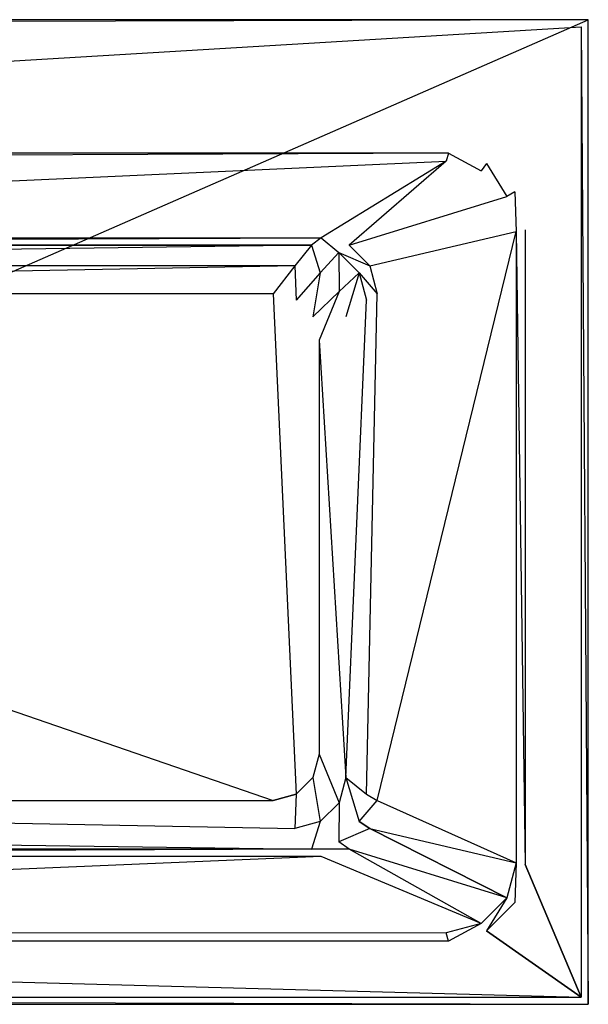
# Model space of a CAD drawing. Extents: x 0 to 1.6, y -0.7 to 0.
# Tile 5 of 5: x 1.2 to 1.6, y -0.7 to 0. Entities that reach past the tile are written whole.
import ezdxf

# ---------------------------------------------------------------- set-up
doc = ezdxf.new("R2010")
doc.units = 0
for name, color, linetype in [('L4_W_BA167SUB2V_6___REPLACEMTFO', 7, 'CONTINUOUS'), ('L5_W_BA167SUB2V_5___REPLACEMTFO', 7, 'CONTINUOUS'), ('L6_W_BA167SUB2V_4___REPLACEMTFO', 7, 'CONTINUOUS'), ('L7_W_BA167SUB2V_1___REPLACEMTFO', 7, 'CONTINUOUS'), ('L8_W_BA167SUB2V_2___REPLACEMTFO', 7, 'CONTINUOUS'), ('L9_W_BA167SUB2V_7___REPLACEMTFO', 7, 'CONTINUOUS')]:
    doc.layers.add(name, color=color, linetype=linetype)

msp = doc.modelspace()

# ---------------------------------------------------------------- linework, layer by layer
at = {"layer": 'L4_W_BA167SUB2V_6___REPLACEMTFO', "color": 8}
for points, invisible_edges in [([(0.005036, -0.005, 0.56), (0.099342, -0.095, 0.56), (1.595, -0.005, 0.56), (0.005036, -0.005, 0.56)], 13), ([(1.595, -0.005, 0.56), (0.099342, -0.095, 0.56), (1.500658, -0.095, 0.56), (1.595, -0.005, 0.56)], 15), ([(1.595, -0.005, 0.56), (1.500658, -0.095, 0.56), (1.527588, -0.102216, 0.56), (1.595, -0.005, 0.56)], 15), ([(1.595, -0.005, 0.56), (1.527588, -0.102216, 0.56), (1.547784, -0.122412, 0.56), (1.595, -0.005, 0.56)], 15), ([(1.595, -0.005, 0.56), (1.547784, -0.122412, 0.56), (1.555, -0.149342, 0.56), (1.595, -0.005, 0.56)], 15), ([(1.595, -0.005, 0.56), (1.555, -0.149342, 0.56), (1.595, -0.695, 0.56), (1.595, -0.005, 0.56)], 15), ([(1.555, -0.600658, 0.56), (1.595, -0.695, 0.56), (1.555, -0.149342, 0.56), (1.555, -0.600658, 0.56)], 10), ([(1.547784, -0.627588, 0.56), (1.595, -0.695, 0.56), (1.555, -0.600658, 0.56), (1.547784, -0.627588, 0.56)], 13), ([(1.527588, -0.647784, 0.56), (1.595, -0.695, 0.56), (1.547784, -0.627588, 0.56), (1.527588, -0.647784, 0.56)], 10), ([(1.500658, -0.655, 0.56), (1.595, -0.695, 0.56), (1.527588, -0.647784, 0.56), (1.500658, -0.655, 0.56)], 13), ([(0.099342, -0.655, 0.56), (0.005, -0.695, 0.56), (1.595, -0.695, 0.56), (0.099342, -0.655, 0.56)], 13), ([(0.099342, -0.655, 0.56), (1.595, -0.695, 0.56), (1.500658, -0.655, 0.56), (0.099342, -0.655, 0.56)], 10)]:
    msp.add_3dface(points, dxfattribs=dict(at, invisible_edges=invisible_edges))
at = {"layer": 'L5_W_BA167SUB2V_5___REPLACEMTFO', "color": 8}
for points, invisible_edges in [([(1.500658, -0.095, 0.56), (0.099342, -0.095, 0.56), (0.102218, -0.100642, 0.555565), (1.500658, -0.095, 0.56)], 14), ([(1.500658, -0.095, 0.56), (0.102218, -0.100642, 0.555565), (1.498859, -0.100697, 0.555182), (1.500658, -0.095, 0.56)], 14), ([(1.523799, -0.107377, 0.555194), (1.500658, -0.095, 0.56), (1.498859, -0.100697, 0.555182), (1.523799, -0.107377, 0.555194)], 13), ([(1.500658, -0.095, 0.56), (1.523799, -0.107377, 0.555194), (1.527588, -0.102216, 0.56), (1.500658, -0.095, 0.56)], 14), ([(1.542055, -0.125632, 0.555199), (1.527588, -0.102216, 0.56), (1.523799, -0.107377, 0.555194), (1.542055, -0.125632, 0.555199)], 13), ([(1.527588, -0.102216, 0.56), (1.542055, -0.125632, 0.555199), (1.547784, -0.122412, 0.56), (1.527588, -0.102216, 0.56)], 14), ([(1.548736, -0.150569, 0.555196), (1.547784, -0.122412, 0.56), (1.542055, -0.125632, 0.555199), (1.548736, -0.150569, 0.555196)], 13), ([(1.547784, -0.122412, 0.56), (1.548736, -0.150569, 0.555196), (1.555, -0.149342, 0.56), (1.547784, -0.122412, 0.56)], 14), ([(1.548736, -0.150569, 0.555196), (1.555, -0.600658, 0.56), (1.555, -0.149342, 0.56), (1.548736, -0.150569, 0.555196)], 14), ([(1.555, -0.600658, 0.56), (1.548736, -0.150569, 0.555196), (1.548736, -0.599431, 0.555196), (1.555, -0.600658, 0.56)], 13), ([(1.547784, -0.627588, 0.56), (1.548736, -0.599431, 0.555196), (1.542055, -0.624368, 0.555199), (1.547784, -0.627588, 0.56)], 13), ([(1.548736, -0.599431, 0.555196), (1.547784, -0.627588, 0.56), (1.555, -0.600658, 0.56), (1.548736, -0.599431, 0.555196)], 14), ([(1.527588, -0.647784, 0.56), (1.542055, -0.624368, 0.555199), (1.523799, -0.642623, 0.555194), (1.527588, -0.647784, 0.56)], 13), ([(1.542055, -0.624368, 0.555199), (1.527588, -0.647784, 0.56), (1.547784, -0.627588, 0.56), (1.542055, -0.624368, 0.555199)], 14), ([(1.500658, -0.655, 0.56), (1.523799, -0.642623, 0.555194), (1.498859, -0.649303, 0.555182), (1.500658, -0.655, 0.56)], 13), ([(1.523799, -0.642623, 0.555194), (1.500658, -0.655, 0.56), (1.527588, -0.647784, 0.56), (1.523799, -0.642623, 0.555194)], 14), ([(1.498859, -0.649303, 0.555182), (0.102218, -0.649358, 0.555565), (0.099342, -0.655, 0.56), (1.498859, -0.649303, 0.555182)], 14), ([(1.500658, -0.655, 0.56), (1.498859, -0.649303, 0.555182), (0.099342, -0.655, 0.56), (1.500658, -0.655, 0.56)], 14)]:
    msp.add_3dface(points, dxfattribs=dict(at, invisible_edges=invisible_edges))
at = {"layer": 'L6_W_BA167SUB2V_4___REPLACEMTFO', "color": 8}
for points, invisible_edges in [([(0.005036, -0.005, 0.56), (1.6, 0, 0.555), (0, 0, 0.555), (0.005036, -0.005, 0.56)], 13), ([(1.6, 0, 0.555), (0.005036, -0.005, 0.56), (1.595, -0.005, 0.56), (1.6, 0, 0.555)], 14), ([(1.595, -0.005, 0.56), (1.6, -0.7, 0.555), (1.6, 0, 0.555), (1.595, -0.005, 0.56)], 14), ([(1.6, -0.7, 0.555), (1.595, -0.005, 0.56), (1.595, -0.695, 0.56), (1.6, -0.7, 0.555)], 13), ([(1.6, -0.7, 0.555), (0.005, -0.695, 0.56), (0, -0.7, 0.555), (1.6, -0.7, 0.555)], 13), ([(0.005, -0.695, 0.56), (1.6, -0.7, 0.555), (1.595, -0.695, 0.56), (0.005, -0.695, 0.56)], 14)]:
    msp.add_3dface(points, dxfattribs=dict(at, invisible_edges=invisible_edges))
at = {"layer": 'L7_W_BA167SUB2V_1___REPLACEMTFO', "color": 8}
for points, invisible_edges in [([(0, 0, 0.555), (1.6, 0, 0.525), (0, 0, 0.525), (0, 0, 0.555)], 13), ([(1.6, 0, 0.525), (0, 0, 0.555), (1.6, 0, 0.555), (1.6, 0, 0.525)], 14), ([(1.6, 0, 0.525), (1.6, -0.7, 0.555), (1.6, -0.7, 0.525), (1.6, 0, 0.525)], 13), ([(1.6, -0.7, 0.555), (1.6, 0, 0.525), (1.6, 0, 0.555), (1.6, -0.7, 0.555)], 14), ([(1.6, -0.7, 0.525), (0, -0.7, 0.555), (0, -0.7, 0.525), (1.6, -0.7, 0.525)], 13), ([(0, -0.7, 0.555), (1.6, -0.7, 0.525), (1.6, -0.7, 0.555), (0, -0.7, 0.555)], 14)]:
    msp.add_3dface(points, dxfattribs=dict(at, invisible_edges=invisible_edges))
at = {"layer": 'L8_W_BA167SUB2V_2___REPLACEMTFO', "color": 8}
for points, invisible_edges in [([(1.6, 0), (0, -0.7), (0, 0), (1.6, 0)], 13), ([(0, -0.7), (1.6, 0), (1.6, -0.7), (0, -0.7)], 14), ([(0, 0, 0.525), (1.6, 0), (0, 0), (0, 0, 0.525)], 13), ([(1.6, 0), (0, 0, 0.525), (1.6, 0, 0.525), (1.6, 0)], 14), ([(1.6, 0), (1.6, -0.7, 0.525), (1.6, -0.7), (1.6, 0)], 13), ([(1.6, -0.7, 0.525), (1.6, 0), (1.6, 0, 0.525), (1.6, -0.7, 0.525)], 14), ([(1.6, -0.7, 0.525), (0, -0.7), (1.6, -0.7), (1.6, -0.7, 0.525)], 13), ([(0, -0.7), (1.6, -0.7, 0.525), (0, -0.7, 0.525), (0, -0.7)], 14)]:
    msp.add_3dface(points, dxfattribs=dict(at, invisible_edges=invisible_edges))
at = {"layer": 'L9_W_BA167SUB2V_7___REPLACEMTFO', "color": 8}
for points, invisible_edges in [([(0.29, -0.155, 0.18), (1.498859, -0.100697, 0.555182), (0.102218, -0.100642, 0.555565), (0.29, -0.155, 0.18)], 14), ([(1.498859, -0.100697, 0.555182), (0.29, -0.155, 0.18), (1.41, -0.155, 0.18), (1.498859, -0.100697, 0.555182)], 13), ([(1.43, -0.160359, 0.18), (1.498859, -0.100697, 0.555182), (1.41, -0.155, 0.18), (1.43, -0.160359, 0.18)], 13), ([(1.498859, -0.100697, 0.555182), (1.43, -0.160359, 0.18), (1.523799, -0.107377, 0.555194), (1.498859, -0.100697, 0.555182)], 14), ([(1.43, -0.160359, 0.18), (1.542055, -0.125632, 0.555199), (1.523799, -0.107377, 0.555194), (1.43, -0.160359, 0.18)], 14), ([(1.542055, -0.125632, 0.555199), (1.43, -0.160359, 0.18), (1.444641, -0.175, 0.18), (1.542055, -0.125632, 0.555199)], 13), ([(1.444641, -0.175, 0.18), (1.548736, -0.150569, 0.555196), (1.542055, -0.125632, 0.555199), (1.444641, -0.175, 0.18)], 14), ([(1.548736, -0.150569, 0.555196), (1.444641, -0.175, 0.18), (1.45, -0.195, 0.18), (1.548736, -0.150569, 0.555196)], 13), ([(1.548736, -0.150569, 0.555196), (1.45, -0.555, 0.18), (1.548736, -0.599431, 0.555196), (1.548736, -0.150569, 0.555196)], 13), ([(1.45, -0.555, 0.18), (1.548736, -0.150569, 0.555196), (1.45, -0.195, 0.18), (1.45, -0.555, 0.18)], 14), ([(0.299906, -0.160359, 0.16), (1.41, -0.155, 0.18), (0.29, -0.155, 0.18), (0.299906, -0.160359, 0.16)], 14), ([(1.41, -0.155, 0.18), (0.299906, -0.160359, 0.16), (1.40323, -0.160359, 0.16), (1.41, -0.155, 0.18)], 13), ([(0.312816, -0.175, 0.145359), (1.40323, -0.160359, 0.16), (0.299906, -0.160359, 0.16), (0.312816, -0.175, 0.145359)], 13), ([(1.40323, -0.160359, 0.16), (0.312816, -0.175, 0.145359), (1.391291, -0.175, 0.145359), (1.40323, -0.160359, 0.16)], 14), ([(1.409473, -0.179872, 0.145359), (1.40323, -0.160359, 0.16), (1.391291, -0.175, 0.145359), (1.409473, -0.179872, 0.145359)], 13), ([(1.422743, -0.165587, 0.16), (1.41, -0.155, 0.18), (1.40323, -0.160359, 0.16), (1.422743, -0.165587, 0.16)], 13), ([(1.40323, -0.160359, 0.16), (1.409473, -0.179872, 0.145359), (1.422743, -0.165587, 0.16), (1.40323, -0.160359, 0.16)], 14), ([(1.41, -0.155, 0.18), (1.422743, -0.165587, 0.16), (1.43, -0.160359, 0.18), (1.41, -0.155, 0.18)], 14), ([(1.422743, -0.165587, 0.16), (1.444641, -0.175, 0.18), (1.43, -0.160359, 0.18), (1.422743, -0.165587, 0.16)], 14), ([(1.422783, -0.193182, 0.145359), (1.422743, -0.165587, 0.16), (1.409473, -0.179872, 0.145359), (1.422783, -0.193182, 0.145359)], 13), ([(1.422743, -0.165587, 0.16), (1.422783, -0.193182, 0.145359), (1.437027, -0.179872, 0.16), (1.422743, -0.165587, 0.16)], 14), ([(1.444641, -0.175, 0.18), (1.422743, -0.165587, 0.16), (1.437027, -0.179872, 0.16), (1.444641, -0.175, 0.18)], 13), ([(0.327929, -0.195, 0.14), (1.391291, -0.175, 0.145359), (0.312816, -0.175, 0.145359), (0.327929, -0.195, 0.14)], 13), ([(1.391291, -0.175, 0.145359), (0.327929, -0.195, 0.14), (1.375911, -0.195, 0.14), (1.391291, -0.175, 0.145359)], 14), ([(1.392275, -0.199385, 0.14), (1.391291, -0.175, 0.145359), (1.375911, -0.195, 0.14), (1.392275, -0.199385, 0.14)], 13), ([(1.391291, -0.175, 0.145359), (1.392275, -0.199385, 0.14), (1.409473, -0.179872, 0.145359), (1.391291, -0.175, 0.145359)], 14), ([(1.437027, -0.179872, 0.16), (1.45, -0.195, 0.18), (1.444641, -0.175, 0.18), (1.437027, -0.179872, 0.16)], 14), ([(1.404254, -0.211364, 0.14), (1.409473, -0.179872, 0.145359), (1.392275, -0.199385, 0.14), (1.404254, -0.211364, 0.14)], 13), ([(1.409473, -0.179872, 0.145359), (1.404254, -0.211364, 0.14), (1.422783, -0.193182, 0.145359), (1.409473, -0.179872, 0.145359)], 14), ([(1.427654, -0.211364, 0.145359), (1.437027, -0.179872, 0.16), (1.422783, -0.193182, 0.145359), (1.427654, -0.211364, 0.145359)], 13), ([(1.437027, -0.179872, 0.16), (1.427654, -0.211364, 0.145359), (1.442255, -0.199385, 0.16), (1.437027, -0.179872, 0.16)], 14), ([(1.45, -0.195, 0.18), (1.437027, -0.179872, 0.16), (1.442255, -0.199385, 0.16), (1.45, -0.195, 0.18)], 13), ([(0.327929, -0.195, 0.14), (0.327929, -0.555, 0.14), (1.375911, -0.555, 0.14), (0.327929, -0.195, 0.14)], 13), ([(0.327929, -0.195, 0.14), (1.375911, -0.555, 0.14), (1.375911, -0.195, 0.14), (0.327929, -0.195, 0.14)], 10), ([(1.375911, -0.195, 0.14), (1.375911, -0.555, 0.14), (1.392275, -0.550615, 0.14), (1.375911, -0.195, 0.14)], 13), ([(1.375911, -0.195, 0.14), (1.392275, -0.550615, 0.14), (1.392275, -0.199385, 0.14), (1.375911, -0.195, 0.14)], 14), ([(1.408638, -0.227727, 0.14), (1.422783, -0.193182, 0.145359), (1.404254, -0.211364, 0.14), (1.408638, -0.227727, 0.14)], 13), ([(1.422783, -0.193182, 0.145359), (1.408638, -0.227727, 0.14), (1.427654, -0.211364, 0.145359), (1.422783, -0.193182, 0.145359)], 14), ([(1.45, -0.195, 0.18), (1.442255, -0.550615, 0.16), (1.45, -0.555, 0.18), (1.45, -0.195, 0.18)], 13), ([(1.442255, -0.550615, 0.16), (1.45, -0.195, 0.18), (1.442255, -0.199385, 0.16), (1.442255, -0.550615, 0.16)], 14), ([(1.392275, -0.199385, 0.14), (1.392275, -0.550615, 0.14), (1.404254, -0.538636, 0.14), (1.392275, -0.199385, 0.14)], 15), ([(1.392275, -0.199385, 0.14), (1.404254, -0.538636, 0.14), (1.404254, -0.211364, 0.14), (1.392275, -0.199385, 0.14)], 15), ([(1.442255, -0.199385, 0.16), (1.427654, -0.538636, 0.145359), (1.442255, -0.550615, 0.16), (1.442255, -0.199385, 0.16)], 13), ([(1.427654, -0.538636, 0.145359), (1.442255, -0.199385, 0.16), (1.427654, -0.211364, 0.145359), (1.427654, -0.538636, 0.145359)], 14), ([(1.404254, -0.211364, 0.14), (1.404254, -0.538636, 0.14), (1.408638, -0.522273, 0.14), (1.404254, -0.211364, 0.14)], 15), ([(1.404254, -0.211364, 0.14), (1.408638, -0.522273, 0.14), (1.408638, -0.227727, 0.14), (1.404254, -0.211364, 0.14)], 15), ([(1.408638, -0.227727, 0.14), (1.427654, -0.538636, 0.145359), (1.427654, -0.211364, 0.145359), (1.408638, -0.227727, 0.14)], 14), ([(1.427654, -0.538636, 0.145359), (1.408638, -0.227727, 0.14), (1.408638, -0.522273, 0.14), (1.427654, -0.538636, 0.145359)], 13), ([(1.422783, -0.556818, 0.145359), (1.408638, -0.522273, 0.14), (1.404254, -0.538636, 0.14), (1.422783, -0.556818, 0.145359)], 13), ([(1.408638, -0.522273, 0.14), (1.422783, -0.556818, 0.145359), (1.427654, -0.538636, 0.145359), (1.408638, -0.522273, 0.14)], 14), ([(1.409473, -0.570128, 0.145359), (1.404254, -0.538636, 0.14), (1.392275, -0.550615, 0.14), (1.409473, -0.570128, 0.145359)], 13), ([(1.404254, -0.538636, 0.14), (1.409473, -0.570128, 0.145359), (1.422783, -0.556818, 0.145359), (1.404254, -0.538636, 0.14)], 14), ([(1.437027, -0.570128, 0.16), (1.427654, -0.538636, 0.145359), (1.422783, -0.556818, 0.145359), (1.437027, -0.570128, 0.16)], 13), ([(1.427654, -0.538636, 0.145359), (1.437027, -0.570128, 0.16), (1.442255, -0.550615, 0.16), (1.427654, -0.538636, 0.145359)], 14), ([(1.391291, -0.575, 0.145359), (1.392275, -0.550615, 0.14), (1.375911, -0.555, 0.14), (1.391291, -0.575, 0.145359)], 13), ([(1.392275, -0.550615, 0.14), (1.391291, -0.575, 0.145359), (1.409473, -0.570128, 0.145359), (1.392275, -0.550615, 0.14)], 14), ([(1.437027, -0.570128, 0.16), (1.45, -0.555, 0.18), (1.442255, -0.550615, 0.16), (1.437027, -0.570128, 0.16)], 14), ([(1.391291, -0.575, 0.145359), (0.327929, -0.555, 0.14), (0.312816, -0.575, 0.145359), (1.391291, -0.575, 0.145359)], 13), ([(0.327929, -0.555, 0.14), (1.391291, -0.575, 0.145359), (1.375911, -0.555, 0.14), (0.327929, -0.555, 0.14)], 14), ([(1.422743, -0.584413, 0.16), (1.422783, -0.556818, 0.145359), (1.409473, -0.570128, 0.145359), (1.422743, -0.584413, 0.16)], 13), ([(1.422783, -0.556818, 0.145359), (1.422743, -0.584413, 0.16), (1.437027, -0.570128, 0.16), (1.422783, -0.556818, 0.145359)], 14), ([(1.45, -0.555, 0.18), (1.437027, -0.570128, 0.16), (1.444641, -0.575, 0.18), (1.45, -0.555, 0.18)], 13), ([(1.444641, -0.575, 0.18), (1.548736, -0.599431, 0.555196), (1.45, -0.555, 0.18), (1.444641, -0.575, 0.18)], 14), ([(1.40323, -0.589641, 0.16), (1.409473, -0.570128, 0.145359), (1.391291, -0.575, 0.145359), (1.40323, -0.589641, 0.16)], 13), ([(1.409473, -0.570128, 0.145359), (1.40323, -0.589641, 0.16), (1.422743, -0.584413, 0.16), (1.409473, -0.570128, 0.145359)], 14), ([(1.422743, -0.584413, 0.16), (1.444641, -0.575, 0.18), (1.437027, -0.570128, 0.16), (1.422743, -0.584413, 0.16)], 13), ([(1.40323, -0.589641, 0.16), (0.312816, -0.575, 0.145359), (0.299906, -0.589641, 0.16), (1.40323, -0.589641, 0.16)], 13), ([(0.312816, -0.575, 0.145359), (1.40323, -0.589641, 0.16), (1.391291, -0.575, 0.145359), (0.312816, -0.575, 0.145359)], 14), ([(1.444641, -0.575, 0.18), (1.422743, -0.584413, 0.16), (1.43, -0.589641, 0.18), (1.444641, -0.575, 0.18)], 14), ([(1.43, -0.589641, 0.18), (1.542055, -0.624368, 0.555199), (1.444641, -0.575, 0.18), (1.43, -0.589641, 0.18)], 13), ([(1.548736, -0.599431, 0.555196), (1.444641, -0.575, 0.18), (1.542055, -0.624368, 0.555199), (1.548736, -0.599431, 0.555196)], 13), ([(1.40323, -0.589641, 0.16), (1.43, -0.589641, 0.18), (1.422743, -0.584413, 0.16), (1.40323, -0.589641, 0.16)], 13), ([(0.102218, -0.649358, 0.555565), (1.41, -0.595, 0.18), (0.29, -0.595, 0.18), (0.102218, -0.649358, 0.555565)], 13), ([(1.41, -0.595, 0.18), (0.102218, -0.649358, 0.555565), (1.498859, -0.649303, 0.555182), (1.41, -0.595, 0.18)], 14), ([(0.29, -0.595, 0.18), (1.40323, -0.589641, 0.16), (0.299906, -0.589641, 0.16), (0.29, -0.595, 0.18)], 13), ([(1.40323, -0.589641, 0.16), (0.29, -0.595, 0.18), (1.41, -0.595, 0.18), (1.40323, -0.589641, 0.16)], 14), ([(1.43, -0.589641, 0.18), (1.40323, -0.589641, 0.16), (1.41, -0.595, 0.18), (1.43, -0.589641, 0.18)], 14), ([(1.41, -0.595, 0.18), (1.523799, -0.642623, 0.555194), (1.43, -0.589641, 0.18), (1.41, -0.595, 0.18)], 13), ([(1.523799, -0.642623, 0.555194), (1.41, -0.595, 0.18), (1.498859, -0.649303, 0.555182), (1.523799, -0.642623, 0.555194)], 14), ([(1.542055, -0.624368, 0.555199), (1.43, -0.589641, 0.18), (1.523799, -0.642623, 0.555194), (1.542055, -0.624368, 0.555199)], 14)]:
    msp.add_3dface(points, dxfattribs=dict(at, invisible_edges=invisible_edges))

doc.saveas('drawing.dxf')
